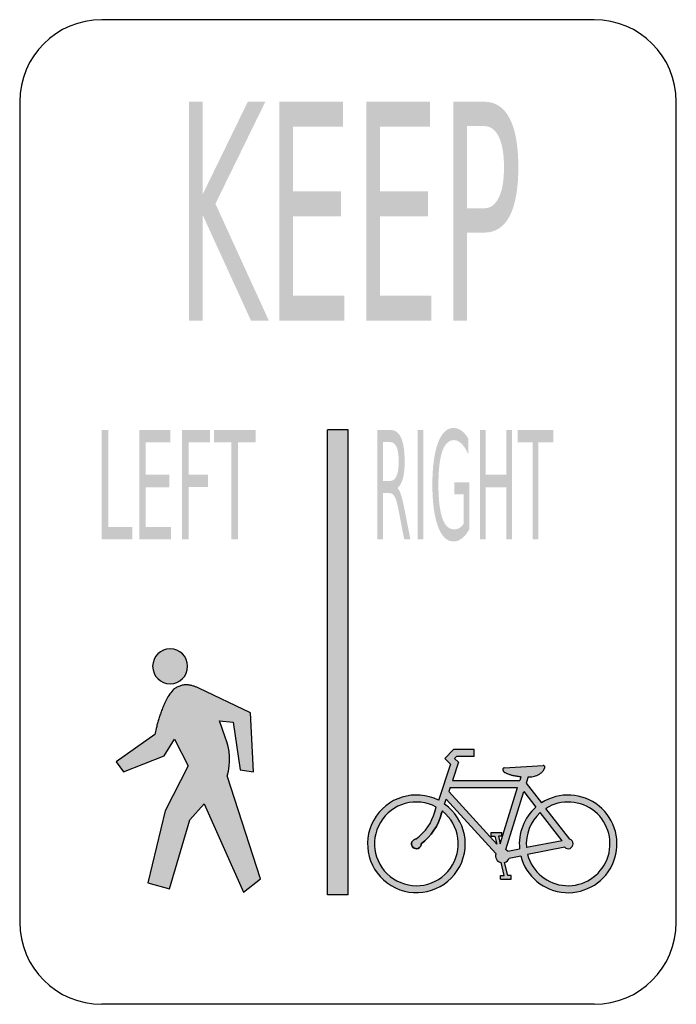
# Model space of a CAD drawing. Header units: inches. Extents: x -0.5 to 0.5, y -0.75 to 0.75.
import ezdxf

# ---------------------------------------------------------------- set-up
doc = ezdxf.new("R2010")
doc.units = ezdxf.units.IN
doc.header["$MEASUREMENT"] = 0

msp = doc.modelspace()

# ---------------------------------------------------------------- hatches: boundary and pattern name
for points in [[(-0.242, 0.625), (-0.2212, 0.625), (-0.2212, 0.4841), (-0.1526, 0.625), (-0.1259, 0.625), (-0.2019, 0.4696), (-0.1206, 0.2916), (-0.1478, 0.2916), (-0.2212, 0.4522), (-0.2212, 0.2916), (-0.242, 0.2916), (-0.242, 0.625)], [(-0.1044, 0.625), (-0.0078, 0.625), (-0.0078, 0.587), (-0.0837, 0.587), (-0.0837, 0.4883), (-0.0108, 0.4883), (-0.0108, 0.4504), (-0.0837, 0.4504), (-0.0837, 0.3296), (-0.0058, 0.3296), (-0.0058, 0.2916), (-0.1044, 0.2916), (-0.1044, 0.625)], [(0.0281, 0.625), (0.1248, 0.625), (0.1248, 0.587), (0.0488, 0.587), (0.0488, 0.4883), (0.1217, 0.4883), (0.1217, 0.4504), (0.0488, 0.4504), (0.0488, 0.3296), (0.1267, 0.3296), (0.1267, 0.2916), (0.0281, 0.2916), (0.0281, 0.625)], [(-0.3753, 0.125), (-0.3651, 0.125), (-0.3651, -0.0227), (-0.3286, -0.0227), (-0.3286, -0.0416), (-0.3753, -0.0416), (-0.3753, 0.125)], [(-0.318, 0.125), (-0.2706, 0.125), (-0.2706, 0.106), (-0.3079, 0.106), (-0.3079, 0.0567), (-0.2721, 0.0567), (-0.2721, 0.0377), (-0.3079, 0.0377), (-0.3079, -0.0227), (-0.2697, -0.0227), (-0.2697, -0.0416), (-0.318, -0.0416), (-0.318, 0.125)], [(-0.253, 0.125), (-0.21, 0.125), (-0.21, 0.106), (-0.2429, 0.106), (-0.2429, 0.0569), (-0.2131, 0.0569), (-0.2131, 0.0379), (-0.2429, 0.0379), (-0.2429, -0.0416), (-0.253, -0.0416), (-0.253, 0.125)], [(-0.2042, 0.125), (-0.1408, 0.125), (-0.1408, 0.106), (-0.1674, 0.106), (-0.1674, -0.0416), (-0.1776, -0.0416), (-0.1776, 0.106), (-0.2042, 0.106), (-0.2042, 0.125)], [(0, -0.5832), (0, 0.125), (-0.0312, 0.125), (-0.0312, -0.5832), (0, -0.5832)], [(0.1061, 0.125), (0.1149, 0.125), (0.1149, -0.0416), (0.1061, -0.0416), (0.1061, 0.125)], [(0.2008, 0.125), (0.2095, 0.125), (0.2095, 0.0567), (0.2412, 0.0567), (0.2412, 0.125), (0.2499, 0.125), (0.2499, -0.0416), (0.2412, -0.0416), (0.2412, 0.0377), (0.2095, 0.0377), (0.2095, -0.0416), (0.2008, -0.0416), (0.2008, 0.125)], [(0.2584, 0.125), (0.3129, 0.125), (0.3129, 0.106), (0.29, 0.106), (0.29, -0.0416), (0.2813, -0.0416), (0.2813, 0.106), (0.2584, 0.106), (0.2584, 0.125)], [(-0.294, -0.339), (-0.3532, -0.3805), (-0.3422, -0.3957), (-0.2797, -0.3717), (-0.2642, -0.346), (-0.2435, -0.387), (-0.2785, -0.455), (-0.3052, -0.565), (-0.2717, -0.574), (-0.241, -0.469), (-0.2192, -0.4445), (-0.1592, -0.5792), (-0.1332, -0.5587), (-0.184, -0.4022), (-0.1817, -0.3922), (-0.1805, -0.3822), (-0.1805, -0.3722), (-0.1815, -0.3622), (-0.1837, -0.3525), (-0.1872, -0.343), (-0.1955, -0.318), (-0.175, -0.32), (-0.1642, -0.3927), (-0.1442, -0.3957), (-0.1485, -0.306), (-0.2275, -0.2685), (-0.228, -0.2682), (-0.2287, -0.2677), (-0.2292, -0.2675), (-0.23, -0.2672), (-0.2307, -0.267), (-0.2312, -0.2667), (-0.232, -0.2665), (-0.2327, -0.2662), (-0.2332, -0.2657), (-0.234, -0.2655), (-0.2347, -0.2655), (-0.2355, -0.2652), (-0.2362, -0.2647), (-0.237, -0.2645), (-0.238, -0.2645), (-0.2387, -0.2642), (-0.2395, -0.264), (-0.2405, -0.2637), (-0.2412, -0.2637), (-0.2422, -0.2635), (-0.243, -0.2635), (-0.244, -0.2632), (-0.2447, -0.2632), (-0.2457, -0.2632), (-0.2465, -0.263), (-0.2475, -0.263), (-0.2482, -0.2632), (-0.2492, -0.2632), (-0.25, -0.2635), (-0.251, -0.2635), (-0.2517, -0.2637), (-0.2527, -0.264), (-0.2535, -0.2642), (-0.2545, -0.2645), (-0.2552, -0.2647), (-0.2562, -0.2652), (-0.2572, -0.2655), (-0.2582, -0.2657), (-0.2592, -0.2662), (-0.26, -0.2667), (-0.261, -0.2672), (-0.262, -0.2677), (-0.2627, -0.2682), (-0.2637, -0.269), (-0.2645, -0.2695), (-0.2652, -0.2702), (-0.266, -0.271), (-0.2667, -0.2717), (-0.268, -0.2727), (-0.269, -0.274), (-0.27, -0.2752), (-0.271, -0.2765), (-0.272, -0.278), (-0.273, -0.2792), (-0.2737, -0.2807), (-0.2747, -0.282), (-0.2755, -0.2835), (-0.2762, -0.285), (-0.277, -0.2865), (-0.2777, -0.288), (-0.2782, -0.289), (-0.2787, -0.2902), (-0.2792, -0.2915), (-0.2797, -0.2927), (-0.2802, -0.294), (-0.2807, -0.2952), (-0.2812, -0.2965), (-0.2817, -0.2977), (-0.2822, -0.299), (-0.2827, -0.3002), (-0.2832, -0.3015), (-0.2837, -0.3027), (-0.2842, -0.3037), (-0.2847, -0.305), (-0.2852, -0.306), (-0.2855, -0.3072), (-0.286, -0.3085), (-0.2865, -0.3095), (-0.287, -0.3107), (-0.2872, -0.312), (-0.2877, -0.313), (-0.288, -0.3142), (-0.2885, -0.3155), (-0.2887, -0.3167), (-0.289, -0.3177), (-0.2895, -0.3187), (-0.2897, -0.32), (-0.29, -0.321), (-0.2902, -0.3222), (-0.2905, -0.3232), (-0.2907, -0.3245), (-0.291, -0.3255), (-0.2915, -0.3265), (-0.2917, -0.3277), (-0.292, -0.3287), (-0.2922, -0.33), (-0.2922, -0.3307), (-0.2925, -0.3315), (-0.2927, -0.3322), (-0.2927, -0.333), (-0.293, -0.3337), (-0.293, -0.3345), (-0.2932, -0.3352), (-0.2935, -0.336), (-0.2935, -0.3367), (-0.2937, -0.3375), (-0.2937, -0.3382), (-0.294, -0.339)]]:
    msp.add_hatch(color=7).paths.add_polyline_path(points)
h = msp.add_hatch(color=7)
edge = h.paths.add_edge_path()
edge.add_line((0.1606, 0.625), (0.2073, 0.625))
edge.add_spline(control_points=[(0.2073, 0.625), (0.2245, 0.625), (0.2374, 0.6165), (0.2462, 0.5996), (0.255, 0.5827), (0.2594, 0.558), (0.2594, 0.5254), (0.2594, 0.4925), (0.255, 0.4676), (0.2462, 0.4508), (0.2374, 0.434), (0.2245, 0.4256), (0.2073, 0.4256)], knot_values=[0, 0, 0, 0, 1, 1, 1, 2, 2, 2, 3, 3, 3, 4, 4, 4, 4], degree=3, periodic=0)
edge.add_line((0.2073, 0.4256), (0.1814, 0.4256))
edge.add_line((0.1814, 0.4256), (0.1814, 0.2916))
edge.add_line((0.1814, 0.2916), (0.1606, 0.2916))
edge.add_line((0.1606, 0.2916), (0.1606, 0.625))
edge = h.paths.add_edge_path(flags=0)
edge.add_line((0.1814, 0.5879), (0.1814, 0.4627))
edge.add_line((0.1814, 0.4627), (0.2073, 0.4627))
edge.add_spline(control_points=[(0.2073, 0.4627), (0.217, 0.4627), (0.2244, 0.4681), (0.2297, 0.479), (0.235, 0.4898), (0.2376, 0.5053), (0.2376, 0.5254), (0.2376, 0.5453), (0.235, 0.5607), (0.2297, 0.5716), (0.2244, 0.5825), (0.217, 0.5879), (0.2073, 0.5879)], knot_values=[0, 0, 0, 0, 1, 1, 1, 2, 2, 2, 3, 3, 3, 4, 4, 4, 4], degree=3, periodic=0)
edge.add_line((0.2073, 0.5879), (0.1814, 0.5879))
h = msp.add_hatch(color=7)
edge = h.paths.add_edge_path()
edge.add_spline(control_points=[(0.0753, 0.0365), (0.0772, 0.0349), (0.079, 0.0314), (0.0808, 0.026), (0.0825, 0.0206), (0.0843, 0.0133), (0.0861, 0.0039)], knot_values=[0, 0, 0, 0, 1, 1, 1, 2, 2, 2, 2], degree=3, periodic=0)
edge.add_line((0.0861, 0.0039), (0.095, -0.0416))
edge.add_line((0.095, -0.0416), (0.0856, -0.0416))
edge.add_line((0.0856, -0.0416), (0.0773, 0.0011))
edge.add_spline(control_points=[(0.0773, 0.0011), (0.0752, 0.0123), (0.0731, 0.0197), (0.0711, 0.0233), (0.0691, 0.027), (0.0664, 0.0288), (0.0629, 0.0288)], knot_values=[0, 0, 0, 0, 1, 1, 1, 2, 2, 2, 2], degree=3, periodic=0)
edge.add_line((0.0629, 0.0288), (0.0534, 0.0288))
edge.add_line((0.0534, 0.0288), (0.0534, -0.0416))
edge.add_line((0.0534, -0.0416), (0.0447, -0.0416))
edge.add_line((0.0447, -0.0416), (0.0447, 0.125))
edge.add_line((0.0447, 0.125), (0.0644, 0.125))
edge.add_spline(control_points=[(0.0644, 0.125), (0.0718, 0.125), (0.0773, 0.121), (0.0809, 0.1131), (0.0845, 0.1051), (0.0863, 0.0931), (0.0863, 0.077), (0.0863, 0.0665), (0.0854, 0.0578), (0.0835, 0.0509), (0.0816, 0.044), (0.0789, 0.0392), (0.0753, 0.0365)], knot_values=[0, 0, 0, 0, 1, 1, 1, 2, 2, 2, 3, 3, 3, 4, 4, 4, 4], degree=3, periodic=0)
edge = h.paths.add_edge_path(flags=0)
edge.add_line((0.0534, 0.1065), (0.0534, 0.0473))
edge.add_line((0.0534, 0.0473), (0.0644, 0.0473))
edge.add_spline(control_points=[(0.0644, 0.0473), (0.0686, 0.0473), (0.0718, 0.0498), (0.0739, 0.0549), (0.0761, 0.0599), (0.0772, 0.0673), (0.0772, 0.077), (0.0772, 0.0868), (0.0761, 0.0941), (0.0739, 0.0991), (0.0718, 0.104), (0.0686, 0.1065), (0.0644, 0.1065)], knot_values=[0, 0, 0, 0, 1, 1, 1, 2, 2, 2, 3, 3, 3, 4, 4, 4, 4], degree=3, periodic=0)
edge.add_line((0.0644, 0.1065), (0.0534, 0.1065))
h = msp.add_hatch(color=7)
edge = h.paths.add_edge_path()
edge.add_line((0.1762, -0.0179), (0.1762, 0.0269))
edge.add_line((0.1762, 0.0269), (0.1619, 0.0269))
edge.add_line((0.1619, 0.0269), (0.1619, 0.0454))
edge.add_line((0.1619, 0.0454), (0.1848, 0.0454))
edge.add_line((0.1848, 0.0454), (0.1848, -0.0261))
edge.add_spline(control_points=[(0.1848, -0.0261), (0.1815, -0.0323), (0.1777, -0.037), (0.1737, -0.0401), (0.1696, -0.0433), (0.1653, -0.0449), (0.1607, -0.0449), (0.1506, -0.0449), (0.1427, -0.0373), (0.137, -0.0221), (0.1314, -0.0068), (0.1285, 0.0144), (0.1285, 0.0415), (0.1285, 0.0688), (0.1314, 0.09), (0.137, 0.1052), (0.1427, 0.1204), (0.1506, 0.128), (0.1607, 0.128), (0.1649, 0.128), (0.1689, 0.1267), (0.1726, 0.124), (0.1764, 0.1213), (0.1799, 0.1174), (0.1831, 0.1122)], knot_values=[0, 0, 0, 0, 1, 1, 1, 2, 2, 2, 3, 3, 3, 4, 4, 4, 5, 5, 5, 6, 6, 6, 7, 7, 7, 8, 8, 8, 8], degree=3, periodic=0)
edge.add_line((0.1831, 0.1122), (0.1831, 0.0882))
edge.add_spline(control_points=[(0.1831, 0.0882), (0.1799, 0.0952), (0.1765, 0.1006), (0.1728, 0.1041), (0.1692, 0.1077), (0.1654, 0.1095), (0.1614, 0.1095), (0.1535, 0.1095), (0.1476, 0.1038), (0.1436, 0.0924), (0.1397, 0.081), (0.1377, 0.0641), (0.1377, 0.0415), (0.1377, 0.019), (0.1397, 0.0021), (0.1436, -0.0093), (0.1476, -0.0207), (0.1535, -0.0264), (0.1614, -0.0264), (0.1645, -0.0264), (0.1673, -0.0257), (0.1697, -0.0243), (0.1721, -0.0229), (0.1743, -0.0208), (0.1762, -0.0179)], knot_values=[0, 0, 0, 0, 1, 1, 1, 2, 2, 2, 3, 3, 3, 4, 4, 4, 5, 5, 5, 6, 6, 6, 7, 7, 7, 8, 8, 8, 8], degree=3, periodic=0)
h = msp.add_hatch(color=7)
edge = h.paths.add_edge_path()
edge.add_spline(control_points=[(-0.2442, -0.235), (-0.2442, -0.2497), (-0.2561, -0.2616), (-0.2708, -0.2616), (-0.2856, -0.2616), (-0.2975, -0.2497), (-0.2975, -0.235), (-0.2975, -0.2203), (-0.2856, -0.2083), (-0.2708, -0.2083), (-0.2561, -0.2083), (-0.2442, -0.2203), (-0.2442, -0.235)], knot_values=[0, 0, 0, 0, 1, 1, 1, 2, 2, 2, 3, 3, 3, 4, 4, 4, 4], degree=3, periodic=0)
h = msp.add_hatch(color=7)
h.paths.add_polyline_path([(0.192, -0.3615), (0.161, -0.3615), (0.1472, -0.3755), (0.156, -0.3842), (0.1377, -0.4392), (0.1287, -0.4352), (0.1195, -0.4327), (0.11, -0.4315), (0.1007, -0.4312), (0.0915, -0.4322), (0.0822, -0.4345), (0.0737, -0.4377), (0.0655, -0.442), (0.0577, -0.4475), (0.0507, -0.4537), (0.0445, -0.4612), (0.039, -0.4695), (0.035, -0.4785), (0.032, -0.4875), (0.0302, -0.497), (0.0297, -0.5062), (0.0305, -0.5155), (0.0322, -0.5247), (0.0352, -0.5335), (0.0392, -0.542), (0.0442, -0.5497), (0.0505, -0.557), (0.0575, -0.5635), (0.0657, -0.5692), (0.0745, -0.5737), (0.0835, -0.577), (0.0927, -0.579), (0.1022, -0.58), (0.1115, -0.5795), (0.1207, -0.578), (0.1295, -0.5755), (0.1382, -0.5717), (0.1462, -0.567), (0.1537, -0.561), (0.1605, -0.5542), (0.1662, -0.5462), (0.1712, -0.5377), (0.1747, -0.5287), (0.1772, -0.5195), (0.1785, -0.5102), (0.1785, -0.501), (0.1772, -0.4917), (0.175, -0.4827), (0.1715, -0.474), (0.167, -0.4657), (0.1615, -0.458), (0.1547, -0.451), (0.147, -0.445), (0.1495, -0.4375), (0.2252, -0.5205), (0.2247, -0.522), (0.2247, -0.5235), (0.2247, -0.525), (0.225, -0.5262), (0.2255, -0.5277), (0.2262, -0.529), (0.227, -0.5302), (0.228, -0.5315), (0.229, -0.5322), (0.2302, -0.533), (0.2317, -0.5337), (0.233, -0.5342), (0.2377, -0.554), (0.2322, -0.554), (0.2322, -0.5592), (0.2485, -0.5592), (0.2485, -0.554), (0.2432, -0.554), (0.2385, -0.534), (0.24, -0.5332), (0.2415, -0.5325), (0.2427, -0.5315), (0.2437, -0.5302), (0.2447, -0.5287), (0.2452, -0.5272), (0.2632, -0.5237), (0.2655, -0.5315), (0.2687, -0.5387), (0.2725, -0.5455), (0.277, -0.5517), (0.282, -0.5575), (0.2877, -0.5627), (0.294, -0.5672), (0.3005, -0.5712), (0.3075, -0.5745), (0.315, -0.577), (0.3225, -0.5787), (0.3305, -0.5797), (0.3385, -0.5797), (0.3465, -0.579), (0.354, -0.5775), (0.3615, -0.5752), (0.3685, -0.572), (0.3752, -0.5682), (0.3815, -0.5637), (0.3872, -0.5587), (0.3925, -0.553), (0.3972, -0.5467), (0.4012, -0.54), (0.4045, -0.5327), (0.407, -0.525), (0.4087, -0.5175), (0.4095, -0.5097), (0.4095, -0.502), (0.4087, -0.4942), (0.4072, -0.4867), (0.4047, -0.4795), (0.4017, -0.4722), (0.398, -0.4655), (0.3935, -0.4592), (0.3882, -0.4532), (0.3822, -0.448), (0.3757, -0.4432), (0.369, -0.4392), (0.3617, -0.436), (0.3545, -0.4337), (0.347, -0.432), (0.3392, -0.4312), (0.3315, -0.4312), (0.324, -0.432), (0.3162, -0.4337), (0.309, -0.436), (0.3017, -0.4392), (0.2947, -0.4432), (0.2715, -0.4132), (0.2742, -0.4035), (0.2747, -0.4035), (0.2752, -0.4035), (0.2757, -0.4035), (0.2762, -0.4035), (0.2767, -0.4035), (0.2772, -0.4035), (0.2777, -0.4035), (0.2782, -0.4035), (0.2785, -0.4035), (0.279, -0.4035), (0.2795, -0.4035), (0.28, -0.4032), (0.2807, -0.4032), (0.2812, -0.403), (0.282, -0.403), (0.2825, -0.4027), (0.2832, -0.4027), (0.2837, -0.4025), (0.2845, -0.4022), (0.285, -0.4022), (0.2857, -0.402), (0.2862, -0.4017), (0.287, -0.4015), (0.2875, -0.4012), (0.2877, -0.4012), (0.2882, -0.401), (0.2885, -0.401), (0.2887, -0.4007), (0.2892, -0.4005), (0.2895, -0.4005), (0.2897, -0.4002), (0.2902, -0.4), (0.2905, -0.4), (0.2907, -0.3997), (0.291, -0.3995), (0.2915, -0.3992), (0.2917, -0.399), (0.292, -0.399), (0.2922, -0.3987), (0.2927, -0.3985), (0.293, -0.3982), (0.2932, -0.398), (0.2935, -0.3977), (0.2937, -0.3975), (0.2942, -0.3972), (0.2945, -0.397), (0.2947, -0.3967), (0.295, -0.3965), (0.2952, -0.3962), (0.2955, -0.3962), (0.2955, -0.396), (0.2957, -0.3957), (0.296, -0.3955), (0.2962, -0.3955), (0.2965, -0.3952), (0.2965, -0.395), (0.2967, -0.3947), (0.297, -0.3945), (0.297, -0.3942), (0.2972, -0.3942), (0.2975, -0.394), (0.2975, -0.3937), (0.2977, -0.3935), (0.298, -0.3932), (0.298, -0.393), (0.2982, -0.3927), (0.2982, -0.3925), (0.2985, -0.3925), (0.2985, -0.3922), (0.2987, -0.392), (0.2987, -0.3917), (0.299, -0.3915), (0.299, -0.3912), (0.2992, -0.391), (0.2992, -0.3907), (0.2995, -0.3905), (0.2995, -0.3902), (0.2995, -0.39), (0.2997, -0.3897), (0.2997, -0.3895), (0.2997, -0.3892), (0.2997, -0.389), (0.2997, -0.3887), (0.2997, -0.3885), (0.2997, -0.3882), (0.2997, -0.388), (0.2997, -0.3877), (0.2997, -0.3875), (0.2995, -0.3875), (0.2995, -0.3872), (0.2992, -0.3872), (0.2992, -0.387), (0.299, -0.387), (0.299, -0.3867), (0.2987, -0.3867), (0.2987, -0.3865), (0.2985, -0.3865), (0.2982, -0.3862), (0.298, -0.3862), (0.2977, -0.3862), (0.2975, -0.3862), (0.2972, -0.3862), (0.297, -0.3862), (0.2377, -0.3897), (0.2375, -0.3897), (0.2372, -0.3897), (0.2372, -0.39), (0.237, -0.39), (0.237, -0.3902), (0.2367, -0.3902), (0.2367, -0.3905), (0.2365, -0.3905), (0.2365, -0.3907), (0.2362, -0.3907), (0.2362, -0.391), (0.236, -0.3912), (0.236, -0.3915), (0.236, -0.3917), (0.236, -0.392), (0.236, -0.3922), (0.236, -0.3925), (0.2357, -0.3925), (0.2357, -0.3927), (0.2357, -0.393), (0.2357, -0.3932), (0.2357, -0.3935), (0.236, -0.3935), (0.236, -0.3937), (0.2362, -0.394), (0.2362, -0.3942), (0.2365, -0.3945), (0.2365, -0.3947), (0.2367, -0.3947), (0.2367, -0.395), (0.237, -0.395), (0.237, -0.3952), (0.2372, -0.3955), (0.2375, -0.3957), (0.2375, -0.396), (0.2377, -0.396), (0.2377, -0.3962), (0.238, -0.3962), (0.2382, -0.3965), (0.2385, -0.3967), (0.2387, -0.3967), (0.239, -0.397), (0.2392, -0.397), (0.2395, -0.3972), (0.2397, -0.3972), (0.24, -0.3975), (0.2402, -0.3975), (0.2405, -0.3977), (0.2407, -0.3977), (0.241, -0.398), (0.2412, -0.398), (0.2415, -0.398), (0.2417, -0.3982), (0.242, -0.3982), (0.2422, -0.3985), (0.2425, -0.3985), (0.243, -0.3987), (0.2432, -0.3987), (0.2435, -0.399), (0.244, -0.3992), (0.2442, -0.3992), (0.2447, -0.3995), (0.245, -0.3995), (0.2455, -0.3997), (0.2457, -0.3997), (0.2462, -0.4), (0.2467, -0.4), (0.247, -0.4002), (0.2472, -0.4002), (0.2477, -0.4002), (0.248, -0.4005), (0.2485, -0.4005), (0.2487, -0.4007), (0.249, -0.4007), (0.2495, -0.4007), (0.2497, -0.401), (0.2502, -0.401), (0.2505, -0.401), (0.2507, -0.4012), (0.2512, -0.4012), (0.2515, -0.4012), (0.2517, -0.4012), (0.252, -0.4015), (0.2525, -0.4015), (0.2527, -0.4015), (0.253, -0.4015), (0.2532, -0.4015), (0.2535, -0.4017), (0.254, -0.4017), (0.2542, -0.4017), (0.2545, -0.4017), (0.2547, -0.402), (0.2552, -0.402), (0.2555, -0.402), (0.256, -0.402), (0.2562, -0.4022), (0.2567, -0.4022), (0.257, -0.4022), (0.2572, -0.4022), (0.2577, -0.4025), (0.258, -0.4025), (0.2585, -0.4025), (0.2587, -0.4025), (0.2592, -0.4027), (0.2595, -0.4027), (0.2597, -0.4027), (0.2602, -0.4027), (0.2605, -0.4027), (0.261, -0.403), (0.2612, -0.403), (0.2615, -0.403), (0.262, -0.403), (0.2622, -0.4032), (0.2627, -0.4032), (0.263, -0.4032), (0.2632, -0.4032), (0.2615, -0.4092), (0.159, -0.4092), (0.1682, -0.3812), (0.1622, -0.3755), (0.1652, -0.3722), (0.192, -0.3722), (0.192, -0.3615)])
edge = h.paths.add_edge_path(flags=0)
edge.add_spline(control_points=[(0.1344, -0.4495), (0.1044, -0.4332), (0.0669, -0.4436), (0.0494, -0.4729), (0.0319, -0.5022), (0.0406, -0.5401), (0.0691, -0.5588), (0.0977, -0.5776), (0.1359, -0.5705), (0.1559, -0.5428), (0.1758, -0.5152), (0.1704, -0.4767), (0.1436, -0.4555)], knot_values=[0, 0, 0, 0, 1, 1, 1, 2, 2, 2, 3, 3, 3, 4, 4, 4, 4], degree=3, periodic=0)
edge.add_line((0.1436, -0.4555), (0.1437, -0.4555))
edge.add_line((0.1437, -0.4555), (0.1421, -0.4599))
edge.add_line((0.1421, -0.4599), (0.1424, -0.4592))
edge.add_spline(control_points=[(0.1424, -0.4592), (0.1377, -0.4776), (0.1269, -0.4939), (0.1116, -0.5053)], knot_values=[0, 0, 0, 0, 1, 1, 1, 1], degree=3, periodic=0)
edge.add_spline(control_points=[(0.1116, -0.5053), (0.1117, -0.5084), (0.1099, -0.5112), (0.1071, -0.5124), (0.1043, -0.5136), (0.101, -0.513), (0.0989, -0.5108), (0.0967, -0.5086), (0.0961, -0.5054), (0.0973, -0.5026), (0.0986, -0.4998), (0.1014, -0.498), (0.1045, -0.4981)], knot_values=[0, 0, 0, 0, 1, 1, 1, 2, 2, 2, 3, 3, 3, 4, 4, 4, 4], degree=3, periodic=0)
edge.add_line((0.1045, -0.4981), (0.1039, -0.4978))
edge.add_spline(control_points=[(0.1039, -0.4978), (0.1179, -0.4878), (0.1279, -0.4732), (0.1321, -0.4566)], knot_values=[0, 0, 0, 0, 1, 1, 1, 1], degree=3, periodic=0)
edge.add_line((0.1321, -0.4566), (0.1343, -0.4495))
edge.add_line((0.1343, -0.4495), (0.1344, -0.4495))
h.paths.add_polyline_path([(0.2735, -0.5217), (0.33, -0.5107), (0.3312, -0.5117), (0.3325, -0.5125), (0.3337, -0.5127), (0.3352, -0.513), (0.3367, -0.5127), (0.3382, -0.5125), (0.3395, -0.5117), (0.3407, -0.5107), (0.3415, -0.5095), (0.3422, -0.5082), (0.3425, -0.5067), (0.3427, -0.5052), (0.3425, -0.5037), (0.342, -0.5025), (0.3412, -0.5012), (0.3402, -0.5), (0.3392, -0.4992), (0.3377, -0.4985), (0.3012, -0.4517), (0.3072, -0.4482), (0.3135, -0.4457), (0.3197, -0.4437), (0.3262, -0.4425), (0.3327, -0.4417), (0.3395, -0.442), (0.346, -0.4427), (0.3522, -0.4442), (0.3585, -0.4462), (0.3647, -0.449), (0.3705, -0.4525), (0.376, -0.4565), (0.381, -0.4612), (0.3855, -0.4662), (0.3892, -0.4717), (0.3925, -0.4775), (0.395, -0.4835), (0.397, -0.4897), (0.3982, -0.4962), (0.399, -0.5027), (0.399, -0.5092), (0.3982, -0.516), (0.3967, -0.5225), (0.3945, -0.529), (0.3917, -0.5352), (0.3882, -0.541), (0.3842, -0.5462), (0.3797, -0.5512), (0.3747, -0.5555), (0.3695, -0.5592), (0.3637, -0.5625), (0.3577, -0.5652), (0.3515, -0.5672), (0.345, -0.5685), (0.3382, -0.5692), (0.3315, -0.5692), (0.3247, -0.5685), (0.318, -0.567), (0.3117, -0.5647), (0.3057, -0.562), (0.3, -0.5587), (0.2947, -0.5547), (0.29, -0.5505), (0.2855, -0.5455), (0.2817, -0.5402), (0.2785, -0.5345), (0.2757, -0.5282), (0.2735, -0.5217)], flags=0)
h.paths.add_polyline_path([(0.2345, -0.4882), (0.2182, -0.4882), (0.2182, -0.4937), (0.2235, -0.4937), (0.2265, -0.506), (0.1535, -0.4257), (0.1555, -0.4197), (0.2582, -0.4197), (0.2317, -0.5057), (0.229, -0.4937), (0.2345, -0.4937), (0.2345, -0.4882)], flags=0)
h.paths.add_polyline_path([(0.2717, -0.5112), (0.326, -0.5007), (0.2927, -0.458), (0.286, -0.4652), (0.2802, -0.4732), (0.276, -0.4822), (0.273, -0.4915), (0.2717, -0.5012), (0.2717, -0.5112)], flags=0)
h.paths.add_polyline_path([(0.2862, -0.4497), (0.2675, -0.4257), (0.2402, -0.5142), (0.2407, -0.5147), (0.2415, -0.515), (0.242, -0.5155), (0.2425, -0.5157), (0.243, -0.5162), (0.2432, -0.5167), (0.2612, -0.5132), (0.261, -0.5012), (0.2625, -0.4897), (0.266, -0.4785), (0.2712, -0.4677), (0.278, -0.4582), (0.2862, -0.4497)], flags=0)

# ---------------------------------------------------------------- linework, layer by layer
at = {"color": 7}
for p, q in [((0.375, 0.75), (-0.375, 0.75)), ((-0.5, 0.625), (-0.5, -0.625)), ((0.5, -0.625), (0.5, 0.625)), ((-0.0313, -0.5833), (-0.0313, 0.125)), ((0, 0.125), (-0.0313, 0.125)), ((0, -0.5833), (0, 0.125)), ((-0.1485, -0.3061), (-0.2274, -0.2685)), ((-0.1441, -0.3957), (-0.1485, -0.3061)), ((-0.1871, -0.343), (-0.1955, -0.318)), ((-0.1955, -0.318), (-0.175, -0.32)), ((-0.175, -0.32), (-0.1643, -0.3926)), ((-0.294, -0.339), (-0.3531, -0.3804)), ((-0.2798, -0.3716), (-0.2641, -0.3461)), ((-0.2641, -0.3461), (-0.2436, -0.3869)), ((-0.3421, -0.3958), (-0.2798, -0.3716)), ((0.1609, -0.3616), (0.1473, -0.3754)), ((0.1921, -0.3616), (0.1609, -0.3616)), ((0.1653, -0.3723), (0.1623, -0.3754)), ((0.1921, -0.3723), (0.1653, -0.3723)), ((0.1921, -0.3723), (0.1921, -0.3616)), ((-0.3531, -0.3804), (-0.3421, -0.3958)), ((-0.2436, -0.3869), (-0.2785, -0.455)), ((0.156, -0.3841), (0.1378, -0.4393)), ((0.1473, -0.3754), (0.156, -0.3841)), ((0.1682, -0.3813), (0.1589, -0.4091)), ((0.1623, -0.3754), (0.1682, -0.3813)), ((0.2377, -0.3896), (0.297, -0.3862)), ((-0.1332, -0.5588), (-0.184, -0.4021)), ((-0.1643, -0.3926), (-0.1441, -0.3957)), ((0.2633, -0.4033), (0.2615, -0.4091)), ((0.2743, -0.4036), (0.2714, -0.4131)), ((0.1554, -0.4198), (0.1534, -0.4257)), ((0.1554, -0.4198), (0.2583, -0.4198)), ((0.1589, -0.4091), (0.2615, -0.4091)), ((0.2318, -0.5056), (0.2583, -0.4198)), ((0.2714, -0.4131), (0.2948, -0.4432)), ((0.1534, -0.4257), (0.2265, -0.506)), ((0.2403, -0.5143), (0.2676, -0.4256)), ((0.2676, -0.4256), (0.2863, -0.4496)), ((-0.2411, -0.469), (-0.2191, -0.4444)), ((-0.2191, -0.4444), (-0.1591, -0.5793)), ((0.1321, -0.4565), (0.1343, -0.4495)), ((0.1471, -0.4449), (0.1496, -0.4374)), ((0.1496, -0.4374), (0.2252, -0.5205)), ((-0.2785, -0.455), (-0.3051, -0.565)), ((0.1421, -0.4599), (0.1437, -0.4555)), ((0.326, -0.5007), (0.2928, -0.458)), ((0.3378, -0.4985), (0.3013, -0.4516)), ((-0.2718, -0.574), (-0.2411, -0.469)), ((0.2182, -0.4883), (0.2345, -0.4883)), ((0.2182, -0.4937), (0.2182, -0.4883)), ((0.2182, -0.4937), (0.2235, -0.4937)), ((0.2235, -0.4937), (0.2265, -0.506)), ((0.229, -0.4937), (0.2318, -0.5056)), ((0.2345, -0.4937), (0.229, -0.4937)), ((0.2345, -0.4937), (0.2345, -0.4883)), ((0.326, -0.5007), (0.2718, -0.5113)), ((0.2433, -0.5168), (0.2613, -0.5133)), ((0.2453, -0.5273), (0.2632, -0.5238)), ((0.33, -0.5108), (0.2735, -0.5218)), ((0.2377, -0.554), (0.2331, -0.5341)), ((0.2432, -0.554), (0.2384, -0.534)), ((0.2323, -0.554), (0.2377, -0.554)), ((0.2323, -0.5593), (0.2323, -0.554)), ((0.2485, -0.554), (0.2432, -0.554)), ((0.2485, -0.5593), (0.2485, -0.554)), ((-0.3051, -0.565), (-0.2718, -0.574)), ((-0.1591, -0.5793), (-0.1332, -0.5588)), ((0.2323, -0.5593), (0.2485, -0.5593)), ((0, -0.5833), (-0.0313, -0.5833)), ((0.375, -0.75), (-0.375, -0.75))]:
    msp.add_line(p, q, dxfattribs=at)
for points in [[(0.1321, -0.4566), (0.1343, -0.4495), (0.1344, -0.4495)], [(0.1436, -0.4555), (0.1437, -0.4555), (0.1421, -0.4599), (0.1424, -0.4592)], [(0.1045, -0.4981), (0.1039, -0.4978)]]:
    msp.add_lwpolyline(points, dxfattribs=at)
for points in [[(-0.375, 0.75), (-0.444, 0.75), (-0.5, 0.694), (-0.5, 0.625)], [(0.5, 0.625), (0.5, 0.694), (0.444, 0.75), (0.375, 0.75)], [(-0.184, -0.4022), (-0.1781, -0.3827), (-0.1793, -0.3618), (-0.1871, -0.343)], [(0.2863, -0.4496), (0.2681, -0.4655), (0.2588, -0.4893), (0.2613, -0.5133)], [(0.1039, -0.4978), (0.1179, -0.4878), (0.1279, -0.4732), (0.1321, -0.4566)], [(0.1039, -0.4978), (0.1179, -0.4878), (0.1279, -0.4732), (0.1321, -0.4566)], [(0.1116, -0.5053), (0.1269, -0.4939), (0.1377, -0.4776), (0.1424, -0.4592)], [(0.1424, -0.4592), (0.1377, -0.4776), (0.1269, -0.4939), (0.1116, -0.5053)], [(0.2928, -0.458), (0.2778, -0.4714), (0.2699, -0.4912), (0.2718, -0.5113)], [(0.2434, -0.5168), (0.2425, -0.5158), (0.2415, -0.515), (0.2403, -0.5143)], [(0.2385, -0.5339), (0.2417, -0.5329), (0.2443, -0.5304), (0.2454, -0.5272)], [(-0.5, -0.625), (-0.5, -0.694), (-0.444, -0.75), (-0.375, -0.75)], [(0.375, -0.75), (0.444, -0.75), (0.5, -0.694), (0.5, -0.625)]]:
    msp.add_open_spline(points, degree=3, dxfattribs=at)
for points, knots in [([(-0.2442, -0.235), (-0.2442, -0.2497), (-0.2561, -0.2616), (-0.2708, -0.2616), (-0.2856, -0.2616), (-0.2975, -0.2497), (-0.2975, -0.235), (-0.2975, -0.2203), (-0.2856, -0.2083), (-0.2708, -0.2083), (-0.2561, -0.2083), (-0.2442, -0.2203), (-0.2442, -0.235)], [0, 0, 0, 0, 1, 1, 1, 2, 2, 2, 3, 3, 3, 4, 4, 4, 4]), ([(-0.2562, -0.2651), (-0.2582, -0.2658), (-0.2601, -0.2666), (-0.2619, -0.2677), (-0.2637, -0.2688), (-0.2653, -0.2702), (-0.2668, -0.2716), (-0.2691, -0.274), (-0.2711, -0.2765), (-0.2729, -0.2793), (-0.2747, -0.282), (-0.2763, -0.2849), (-0.2776, -0.2879), (-0.2787, -0.2903), (-0.2798, -0.2928), (-0.2808, -0.2952), (-0.2819, -0.2977), (-0.2829, -0.3001), (-0.2838, -0.3026), (-0.2847, -0.305), (-0.2856, -0.3073), (-0.2864, -0.3096), (-0.2873, -0.3119), (-0.2881, -0.3143), (-0.2888, -0.3166), (-0.2894, -0.3188), (-0.29, -0.3211), (-0.2906, -0.3233), (-0.2911, -0.3255), (-0.2916, -0.3277), (-0.2921, -0.33), (-0.2925, -0.3315), (-0.2928, -0.333), (-0.2931, -0.3345), (-0.2934, -0.336), (-0.2937, -0.3375), (-0.294, -0.339)], [0, 0, 0, 0, 1, 1, 1, 2, 2, 2, 3, 3, 3, 4, 4, 4, 5, 5, 5, 6, 6, 6, 7, 7, 7, 8, 8, 8, 9, 9, 9, 10, 10, 10, 11, 11, 11, 12, 12, 12, 12]), ([(-0.2456, -0.2631), (-0.2474, -0.263), (-0.2492, -0.2632), (-0.251, -0.2636), (-0.2528, -0.2641), (-0.2545, -0.2646), (-0.2562, -0.2651)], [0, 0, 0, 0, 1, 1, 1, 2, 2, 2, 2]), ([(-0.2274, -0.2685), (-0.2287, -0.2678), (-0.23, -0.2672), (-0.2313, -0.2667), (-0.2327, -0.2661), (-0.234, -0.2656), (-0.2354, -0.2651), (-0.237, -0.2646), (-0.2387, -0.2641), (-0.2404, -0.2638), (-0.2422, -0.2635), (-0.2439, -0.2633), (-0.2456, -0.2631)], [0, 0, 0, 0, 1, 1, 1, 2, 2, 2, 3, 3, 3, 4, 4, 4, 4]), ([(0.2377, -0.3896), (0.2375, -0.3897), (0.2373, -0.3898), (0.2371, -0.39), (0.237, -0.3901), (0.2368, -0.3902), (0.2367, -0.3904)], [0, 0, 0, 0, 1, 1, 1, 2, 2, 2, 2]), ([(0.2743, -0.4036), (0.2753, -0.4036), (0.2762, -0.4036), (0.2772, -0.4036), (0.2781, -0.4036), (0.2791, -0.4035), (0.28, -0.4033), (0.2813, -0.4031), (0.2826, -0.4028), (0.2838, -0.4025), (0.2851, -0.4022), (0.2863, -0.4018), (0.2875, -0.4013), (0.2882, -0.401), (0.2889, -0.4007), (0.2895, -0.4004), (0.2902, -0.4001), (0.2908, -0.3997), (0.2914, -0.3993), (0.292, -0.3989), (0.2927, -0.3984), (0.2933, -0.398), (0.2939, -0.3975), (0.2945, -0.3971), (0.295, -0.3966), (0.2954, -0.3962), (0.2958, -0.3958), (0.2962, -0.3954), (0.2966, -0.395), (0.2969, -0.3946), (0.2973, -0.3941), (0.2975, -0.3938), (0.2978, -0.3934), (0.298, -0.393), (0.2983, -0.3926), (0.2985, -0.3922), (0.2988, -0.3918), (0.2989, -0.3915), (0.2991, -0.3912), (0.2992, -0.3909), (0.2994, -0.3906), (0.2995, -0.3902), (0.2996, -0.3899), (0.2997, -0.3896), (0.2997, -0.3892), (0.2998, -0.3889), (0.2999, -0.3885), (0.2998, -0.3882), (0.2998, -0.3879)], [0, 0, 0, 0, 1, 1, 1, 2, 2, 2, 3, 3, 3, 4, 4, 4, 5, 5, 5, 6, 6, 6, 7, 7, 7, 8, 8, 8, 9, 9, 9, 10, 10, 10, 11, 11, 11, 12, 12, 12, 13, 13, 13, 14, 14, 14, 15, 15, 15, 16, 16, 16, 16]), ([(0.2979, -0.3862), (0.2978, -0.3862), (0.2976, -0.3862), (0.2975, -0.3862), (0.2973, -0.3862), (0.2972, -0.3862), (0.297, -0.3862)], [0, 0, 0, 0, 1, 1, 1, 2, 2, 2, 2]), ([(0.2998, -0.3879), (0.2997, -0.3878), (0.2997, -0.3877), (0.2997, -0.3876), (0.2996, -0.3875), (0.2996, -0.3875), (0.2995, -0.3874), (0.2994, -0.3873), (0.2993, -0.3871), (0.2991, -0.387), (0.299, -0.3869), (0.2989, -0.3867), (0.2988, -0.3866), (0.2986, -0.3865), (0.2985, -0.3864), (0.2984, -0.3864), (0.2982, -0.3863), (0.2981, -0.3862), (0.2979, -0.3862)], [0, 0, 0, 0, 1, 1, 1, 2, 2, 2, 3, 3, 3, 4, 4, 4, 5, 5, 5, 6, 6, 6, 6]), ([(0.2359, -0.3921), (0.2359, -0.3923), (0.2359, -0.3925), (0.2358, -0.3927), (0.2358, -0.3929), (0.2358, -0.3931), (0.2358, -0.3933)], [0, 0, 0, 0, 1, 1, 1, 2, 2, 2, 2]), ([(0.2358, -0.3933), (0.2359, -0.3935), (0.236, -0.3937), (0.2361, -0.3939), (0.2362, -0.394), (0.2363, -0.3942), (0.2364, -0.3944)], [0, 0, 0, 0, 1, 1, 1, 2, 2, 2, 2]), ([(0.2362, -0.391), (0.2361, -0.3912), (0.236, -0.3913), (0.236, -0.3915), (0.236, -0.3917), (0.236, -0.3919), (0.2359, -0.3921)], [0, 0, 0, 0, 1, 1, 1, 2, 2, 2, 2]), ([(0.2367, -0.3904), (0.2366, -0.3905), (0.2365, -0.3906), (0.2364, -0.3907), (0.2363, -0.3907), (0.2362, -0.3909), (0.2362, -0.391)], [0, 0, 0, 0, 1, 1, 1, 2, 2, 2, 2]), ([(0.2364, -0.3944), (0.2366, -0.3947), (0.2368, -0.3949), (0.237, -0.3952), (0.2372, -0.3955), (0.2374, -0.3957), (0.2376, -0.396)], [0, 0, 0, 0, 1, 1, 1, 2, 2, 2, 2]), ([(0.2376, -0.396), (0.2379, -0.3962), (0.2382, -0.3965), (0.2385, -0.3966), (0.2388, -0.3968), (0.2392, -0.397), (0.2395, -0.3971)], [0, 0, 0, 0, 1, 1, 1, 2, 2, 2, 2]), ([(0.2395, -0.3971), (0.24, -0.3974), (0.2405, -0.3976), (0.241, -0.3979), (0.2415, -0.3981), (0.242, -0.3983), (0.2425, -0.3986), (0.2432, -0.3989), (0.244, -0.3991), (0.2447, -0.3994), (0.2455, -0.3997), (0.2462, -0.3999), (0.247, -0.4001), (0.2477, -0.4003), (0.2484, -0.4005), (0.2491, -0.4007), (0.2498, -0.4009), (0.2505, -0.4011), (0.2512, -0.4012), (0.2518, -0.4013), (0.2524, -0.4014), (0.253, -0.4016), (0.2536, -0.4017), (0.2542, -0.4018), (0.2548, -0.4019), (0.2556, -0.402), (0.2563, -0.4021), (0.257, -0.4023), (0.2577, -0.4024), (0.2585, -0.4025), (0.2592, -0.4026), (0.2599, -0.4027), (0.2606, -0.4029), (0.2613, -0.403), (0.262, -0.4031), (0.2626, -0.4032), (0.2633, -0.4033)], [0, 0, 0, 0, 1, 1, 1, 2, 2, 2, 3, 3, 3, 4, 4, 4, 5, 5, 5, 6, 6, 6, 7, 7, 7, 8, 8, 8, 9, 9, 9, 10, 10, 10, 11, 11, 11, 12, 12, 12, 12]), ([(0.1378, -0.4392), (0.1021, -0.4211), (0.0585, -0.4345), (0.0391, -0.4695), (0.0197, -0.5045), (0.0315, -0.5485), (0.0657, -0.5692), (0.1, -0.5899), (0.1444, -0.5798), (0.1664, -0.5463), (0.1883, -0.5128), (0.1798, -0.468), (0.1471, -0.4449)], [0, 0, 0, 0, 1, 1, 1, 2, 2, 2, 3, 3, 3, 4, 4, 4, 4]), ([(0.1344, -0.4495), (0.1044, -0.4332), (0.0669, -0.4436), (0.0494, -0.4729), (0.0319, -0.5022), (0.0406, -0.5401), (0.0691, -0.5588), (0.0977, -0.5776), (0.1359, -0.5705), (0.1559, -0.5428), (0.1758, -0.5152), (0.1704, -0.4767), (0.1436, -0.4555)], [0, 0, 0, 0, 1, 1, 1, 2, 2, 2, 3, 3, 3, 4, 4, 4, 4]), ([(0.1344, -0.4495), (0.1044, -0.4332), (0.0669, -0.4436), (0.0494, -0.4729), (0.0319, -0.5022), (0.0406, -0.5401), (0.0691, -0.5588), (0.0977, -0.5776), (0.1359, -0.5705), (0.1559, -0.5428), (0.1758, -0.5152), (0.1704, -0.4767), (0.1436, -0.4555)], [0, 0, 0, 0, 1, 1, 1, 2, 2, 2, 3, 3, 3, 4, 4, 4, 4]), ([(0.2631, -0.5238), (0.271, -0.5551), (0.2983, -0.5777), (0.3305, -0.5798), (0.3628, -0.5818), (0.3927, -0.5628), (0.4045, -0.5327), (0.4163, -0.5026), (0.4073, -0.4684), (0.3823, -0.4479), (0.3572, -0.4275), (0.3218, -0.4256), (0.2947, -0.4432)], [0, 0, 0, 0, 1, 1, 1, 2, 2, 2, 3, 3, 3, 4, 4, 4, 4]), ([(0.2736, -0.5217), (0.2806, -0.5484), (0.3039, -0.5675), (0.3314, -0.5692), (0.359, -0.5708), (0.3844, -0.5546), (0.3945, -0.529), (0.4047, -0.5033), (0.3972, -0.4741), (0.376, -0.4565), (0.3547, -0.4389), (0.3246, -0.4369), (0.3013, -0.4516)], [0, 0, 0, 0, 1, 1, 1, 2, 2, 2, 3, 3, 3, 4, 4, 4, 4]), ([(0.1045, -0.4981), (0.1014, -0.498), (0.0986, -0.4998), (0.0973, -0.5026), (0.0961, -0.5054), (0.0967, -0.5086), (0.0989, -0.5108), (0.101, -0.513), (0.1043, -0.5136), (0.1071, -0.5124), (0.1099, -0.5112), (0.1117, -0.5084), (0.1116, -0.5053)], [0, 0, 0, 0, 1, 1, 1, 2, 2, 2, 3, 3, 3, 4, 4, 4, 4]), ([(0.1116, -0.5053), (0.1117, -0.5084), (0.1099, -0.5112), (0.1071, -0.5124), (0.1043, -0.5136), (0.101, -0.513), (0.0989, -0.5108), (0.0967, -0.5086), (0.0961, -0.5054), (0.0973, -0.5026), (0.0986, -0.4998), (0.1014, -0.498), (0.1045, -0.4981)], [0, 0, 0, 0, 1, 1, 1, 2, 2, 2, 3, 3, 3, 4, 4, 4, 4]), ([(0.33, -0.5108), (0.3321, -0.513), (0.3354, -0.5136), (0.3382, -0.5124), (0.341, -0.5112), (0.3428, -0.5084), (0.3427, -0.5053), (0.3426, -0.5023), (0.3406, -0.4996), (0.3378, -0.4986)], [0, 0, 0, 0, 1, 1, 1, 2, 2, 2, 3, 3, 3, 3]), ([(0.2252, -0.5205), (0.2243, -0.5234), (0.2246, -0.5265), (0.2261, -0.5291), (0.2276, -0.5316), (0.2302, -0.5335), (0.2331, -0.5341)], [0, 0, 0, 0, 1, 1, 1, 2, 2, 2, 2])]:
    msp.add_open_spline(points, degree=3, knots=knots, dxfattribs=at)

doc.saveas('drawing.dxf')
